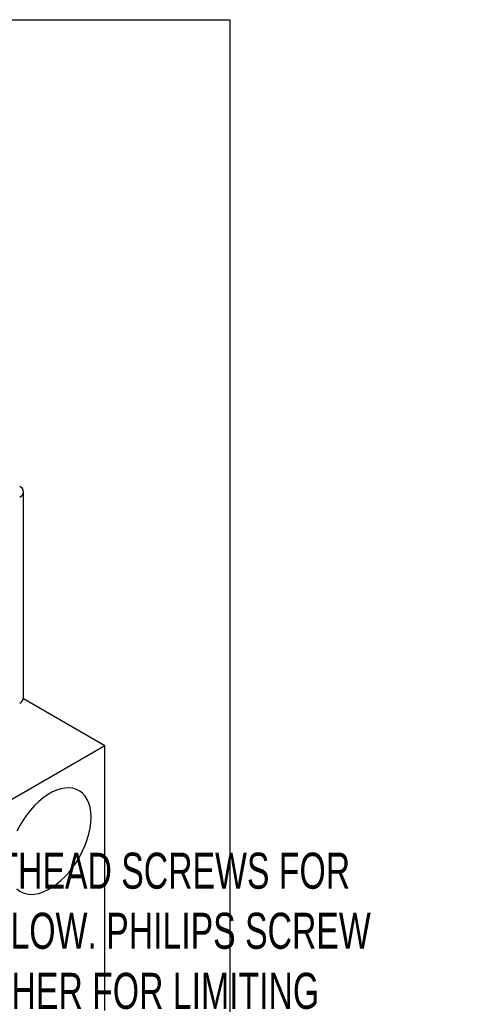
# Model space of a CAD drawing. Header units: inches. Extents: x 0.5 to 22.6, y 0.5 to 16.5.
# Tile 18 of 18: x 20.5 to 22.6, y 11.9 to 16.5. Entities that reach past the tile are written whole.
import ezdxf

# ---------------------------------------------------------------- set-up
doc = ezdxf.new("R2010")
doc.units = ezdxf.units.IN
doc.header["$LTSCALE"] = 2
doc.header["$MEASUREMENT"] = 0
doc.linetypes.add('SLD-Solid', pattern=[0])
doc.layers.add('TEXT', color=140, linetype='SLD-Solid', lineweight=25)
doc.styles.add('SLDTEXTSTYLE0', font='TXT', dxfattribs={"width": 0.7})

msp = doc.modelspace()

# ---------------------------------------------------------------- linework, layer by layer
for p, q in [((20.5474, 13.3636), (20.5474, 14.3165)), ((20.9232, 13.1421), (20.547, 13.3593)), ((20.9232, 13.1421), (20.2161, 12.7339)), ((20.9232, 11.9173), (20.9232, 13.1421))]:
    msp.add_line(p, q)
at = {"flags": 128}
for points in [[(20.8595, 12.8113), (20.8584, 12.8345), (20.855, 12.8561), (20.8495, 12.8759), (20.8418, 12.8937), (20.8322, 12.9092), (20.8206, 12.9222), (20.8072, 12.9327), (20.7922, 12.9404), (20.7757, 12.9454), (20.758, 12.9475), (20.7393, 12.9467), (20.7197, 12.943), (20.6995, 12.9364), (20.679, 12.9272), (20.6583, 12.9152), (20.6378, 12.9008), (20.6176, 12.884), (20.598, 12.8651), (20.5793, 12.8443), (20.5616, 12.8217), (20.5451, 12.7978), (20.5301, 12.7727), (20.5167, 12.7468)], [(20.5167, 12.4801), (20.5301, 12.4697), (20.5451, 12.4619), (20.5616, 12.457), (20.5793, 12.4549), (20.598, 12.4557), (20.6176, 12.4594), (20.6378, 12.4659), (20.6583, 12.4752), (20.679, 12.4871), (20.6995, 12.5015), (20.7197, 12.5183), (20.7393, 12.5372), (20.758, 12.5581), (20.7757, 12.5806), (20.7922, 12.6045), (20.8072, 12.6296), (20.8206, 12.6555), (20.8322, 12.682), (20.8418, 12.7086), (20.8495, 12.7352), (20.855, 12.7614), (20.8584, 12.7869), (20.8595, 12.8113)]]:
    msp.add_lwpolyline(points, dxfattribs=at)
for centre, radius, start, end in [((20.5206, 14.3165), 0.0262, 290.7834, 69.2166), ((20.5174, 13.3666), 0.0302, 294.3747, 354.3052)]:
    msp.add_arc(centre, radius, start, end)
at = {"layer": 'TEXT'}
for p, q in [((0.5, 16.5), (21.5, 16.5)), ((21.5, 16.5), (21.5, 0.5))]:
    msp.add_line(p, q, dxfattribs=at)

# ---------------------------------------------------------------- texts
at = {"layer": 'TEXT', "insert": (20.8386, 12.6477), "char_height": 0.1666667, "attachment_point": 2, "style": 'SLDTEXTSTYLE0'}
msp.add_mtext('NOTE: FLATHEAD SCREWS FOR ^JMETERING FLOW. PHILIPS SCREW ^JAND WASHER FOR LIMITING ^JTRAVEL ON METERING SCREW', dxfattribs=at)

doc.saveas('drawing.dxf')
